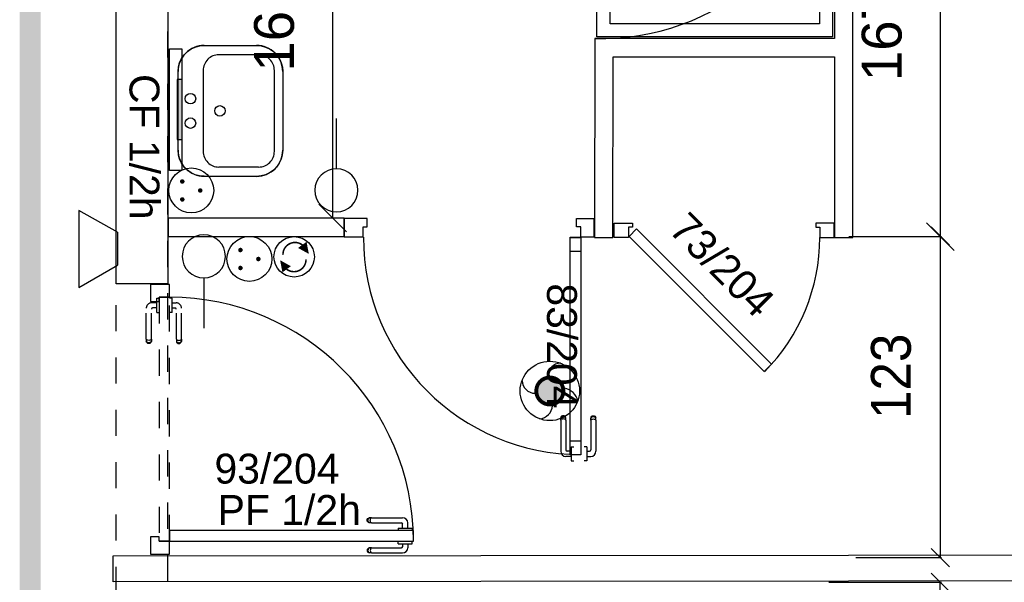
# Model space of a CAD drawing. Header units: millimetres. Extents: x -11.8 to 86.8, y 45.9 to 95.9.
# Tile 20 of 108: x 13.4 to 17.1, y 63.5 to 65.7. Entities that reach past the tile are written whole.
import ezdxf

# ---------------------------------------------------------------- set-up
doc = ezdxf.new("R2010")
doc.units = ezdxf.units.MM
doc.header["$MEASUREMENT"] = 0
for name, pattern in [('PC_DASH_1', [0.055556, 0.027778, -0.027778]), ('PC_DASH_2', [0.125, 0.055556, -0.069444]), ('PC_DASH_4', [0.125, 0.055556, -0.069444])]:
    doc.linetypes.add(name, pattern=pattern)
for name, color, linetype in [('Cfa', 1, 'Continuous'), ('CFO', 6, 'Continuous'), ('Structure etage', 7, 'Continuous')]:
    doc.layers.add(name, color=color, linetype=linetype)
doc.styles.get("Standard").update_dxf_attribs({"font": 'BKANT.TTF'})

# ---------------------------------------------------------------- blocks, each defined once
blk = doc.blocks.new('INDIC')
for p, q in [((-0.3, 0.15), (0.3, 0.15)), ((-0.1315, -0.15), (-0.3, 0.15)), ((0.3, 0.15), (0.1272, -0.15)), ((-0.1315, -0.15), (0.1272, -0.15))]:
    blk.add_line(p, q)
blk = doc.blocks.new('SA')
blk.add_line((0.1176, 0.2603), (0.3651, 0.5078))
blk.add_circle((0.0116, 0.1542), 0.15)
blk = doc.blocks.new('PCEN')
at = {"const_width": 0.025}
for points in [[(-0.101, 0.359, 1), (-0.076, 0.359, 1)], [(0.099, 0.359, 1), (0.124, 0.359, 1)], [(-0.001, 0.159, 1), (0.024, 0.159, 1)]]:
    blk.add_lwpolyline(points, format="xyb", close=True, dxfattribs=at)
blk.add_circle((0.012, 0.259), 0.25)
blk = doc.blocks.new('PLATAB')
for p, q in [((-0.828, -0.277), (-0.828, 0.033)), ((-0.828, 0.033), (0.721, 0.033)), ((-0.437, 0.03), (-0.437, -0.088)), ((0.324, -0.088), (0.324, 0.03)), ((0.721, 0.033), (0.721, -0.277)), ((-0.437, -0.088), (0.324, -0.088)), ((0.721, -0.277), (-0.828, -0.277))]:
    blk.add_line(p, q)
blk.add_solid([(-0.441, 0.03), (0.321, 0.03), (-0.441, -0.088), (0.321, -0.088)])
blk = doc.blocks.new('SAT2')
for points in [[(-0.141, 0.0796, 0.1, 0, 0), (-0.0543, 0.1422, 0, 0, 0)], [(0.0922, -0.0695, 0.1, 0, 0), (0.0055, -0.1321, 0, 0, 0)]]:
    blk.add_lwpolyline(points, format="xyseb")
at = {"const_width": 0.015}
for points in [[(-0.0457, -0.1049, -0.806662), (-0.0992, 0.1135)], [(-0.0031, 0.115, -0.806662), (0.0504, -0.1034)]]:
    blk.add_lwpolyline(points, format="xyb", dxfattribs=at)
blk.add_circle((-0.0218, 0.0081), 0.1929)
blk = doc.blocks.new('AP0')
for points, const_width in [([(0.175, -0.06, -1), (-0.148, 0.06, -1)], 0.0492), ([(-0.06, 0, 1), (0.087, 0, 1)], 0.147)]:
    blk.add_lwpolyline(points, format="xyb", close=True, dxfattribs=dict(const_width=const_width))
blk.add_circle((0.014, 0), 0.378)
for centre, radius, start, end in [((0.153, 0.184), 0.169, 92.8345, 178.447), ((-0.154, 0.151), 0.188, 186.2032, 263.9565), ((0.189, -0.152), 0.183, 5.8298, 82.3782), ((-0.155, -0.154), 0.206, 281.5712, 350.6383)]:
    blk.add_arc(centre, radius, start, end)
blk = doc.blocks.new('PD_15879')
at = {"layer": 'Structure etage', "color": 0}
for p, q in [((14.6253, -33.0384), (14.6253, -33.0383)), ((14.6253, -33.0482), (14.6253, -33.0384)), ((14.6253, -33.0483), (14.6253, -33.0482)), ((14.6253, -33.0483), (14.627, -33.0483)), ((14.627, -33.0483), (14.6317, -33.0483)), ((14.6317, -33.0483), (14.6389, -33.0483)), ((14.6389, -33.0483), (14.6477, -33.0483)), ((14.6425, -33.0483), (14.6425, -33.0588)), ((14.6477, -33.0483), (14.6571, -33.0483)), ((14.6571, -33.0483), (14.6659, -33.0483)), ((14.6622, -33.0483), (14.6622, -33.0635)), ((14.6659, -33.0483), (14.6731, -33.0483)), ((14.6731, -33.0483), (14.6778, -33.0483)), ((14.6778, -33.0483), (14.6794, -33.0483)), ((14.6794, -33.0384), (14.6794, -33.0383)), ((14.6794, -33.0482), (14.6794, -33.0384)), ((14.6794, -33.0483), (14.6794, -33.0482)), ((14.5072, -33.0703), (14.5066, -33.0737)), ((14.5066, -33.0737), (14.5072, -33.0771)), ((14.509, -33.0673), (14.5072, -33.0703)), ((14.5072, -33.0771), (14.509, -33.0801)), ((14.5116, -33.065), (14.509, -33.0673)), ((14.509, -33.0801), (14.5116, -33.0824)), ((14.5102, -33.0703), (14.5097, -33.0737)), ((14.5097, -33.0737), (14.5102, -33.0771)), ((14.5118, -33.0673), (14.5102, -33.0703)), ((14.5102, -33.0771), (14.5118, -33.0801)), ((14.5149, -33.0638), (14.5116, -33.065)), ((14.5116, -33.0824), (14.5149, -33.0836)), ((14.5142, -33.065), (14.5118, -33.0673)), ((14.5118, -33.0801), (14.5142, -33.0824)), ((14.5171, -33.0638), (14.5149, -33.0638)), ((14.5171, -33.0836), (14.5149, -33.0836)), ((14.5232, -33.0638), (14.5171, -33.0638)), ((14.5232, -33.0836), (14.5171, -33.0836)), ((14.5193, -33.0703), (14.519, -33.0737)), ((14.519, -33.0737), (14.5193, -33.0771)), ((14.5202, -33.0673), (14.5193, -33.0703)), ((14.5193, -33.0771), (14.5202, -33.0801)), ((14.5215, -33.065), (14.5202, -33.0673)), ((14.5202, -33.0801), (14.5215, -33.0824)), ((14.5232, -33.0638), (14.6375, -33.0638)), ((14.5232, -33.0836), (14.6422, -33.0836))]:
    blk.add_line(p, q, dxfattribs=at)
for centre, radius in [((14.6375, -33.0588), 0.00501), ((14.6422, -33.0635), 0.02)]:
    blk.add_arc(centre, radius, 270, 0, dxfattribs=at)
blk = doc.blocks.new('PD_15880')
at = {"layer": 'Structure etage', "color": 0}
for p, q in [((14.5066, -32.9588), (14.5072, -32.9554)), ((14.5072, -32.9622), (14.5066, -32.9588)), ((14.5072, -32.9554), (14.509, -32.9523)), ((14.509, -32.9652), (14.5072, -32.9622)), ((14.509, -32.9523), (14.5116, -32.9501)), ((14.5116, -32.9675), (14.509, -32.9652)), ((14.5097, -32.9588), (14.5102, -32.9554)), ((14.5102, -32.9622), (14.5097, -32.9588)), ((14.5102, -32.9554), (14.5118, -32.9523)), ((14.5118, -32.9652), (14.5102, -32.9622)), ((14.5116, -32.9501), (14.5149, -32.9489)), ((14.5149, -32.9686), (14.5116, -32.9675)), ((14.5118, -32.9523), (14.5142, -32.9501)), ((14.5142, -32.9675), (14.5118, -32.9652)), ((14.5171, -32.9489), (14.5149, -32.9489)), ((14.5171, -32.9686), (14.5149, -32.9686)), ((14.5232, -32.9489), (14.5171, -32.9489)), ((14.5232, -32.9686), (14.5171, -32.9686)), ((14.519, -32.9588), (14.5193, -32.9554)), ((14.5193, -32.9622), (14.519, -32.9588)), ((14.5193, -32.9554), (14.5202, -32.9523)), ((14.5202, -32.9652), (14.5193, -32.9622)), ((14.5202, -32.9523), (14.5215, -32.9501)), ((14.5215, -32.9675), (14.5202, -32.9652)), ((14.5232, -32.9489), (14.6422, -32.9489)), ((14.5232, -32.9686), (14.6375, -32.9686)), ((14.6425, -32.9893), (14.6425, -32.9736)), ((14.6622, -32.9893), (14.6622, -32.9689)), ((14.6253, -32.9893), (14.627, -32.9893)), ((14.6253, -32.9893), (14.6253, -32.9894)), ((14.6253, -32.9894), (14.6253, -32.9992)), ((14.6253, -32.9992), (14.6253, -32.9993)), ((14.627, -32.9893), (14.6317, -32.9893)), ((14.6317, -32.9893), (14.6389, -32.9893)), ((14.6389, -32.9893), (14.6477, -32.9893)), ((14.6477, -32.9893), (14.6571, -32.9893)), ((14.6571, -32.9893), (14.6659, -32.9893)), ((14.6659, -32.9893), (14.6731, -32.9893)), ((14.6731, -32.9893), (14.6778, -32.9893)), ((14.6778, -32.9893), (14.6794, -32.9893)), ((14.6794, -32.9893), (14.6794, -32.9894)), ((14.6794, -32.9894), (14.6794, -32.9992)), ((14.6794, -32.9992), (14.6794, -32.9993))]:
    blk.add_line(p, q, dxfattribs=at)
for centre, radius in [((14.6375, -32.9736), 0.00501), ((14.6422, -32.9689), 0.02)]:
    blk.add_arc(centre, radius, 0, 90, dxfattribs=at)
blk = doc.blocks.new('PD_15878')
at = {"layer": 'Structure etage'}
for name in ['PD_15880', 'PD_15879']:
    blk.add_blockref(name, (0, 0), dxfattribs=at)
blk = doc.blocks.new('PD_15883')
at = {"layer": 'Structure etage', "color": 0, "linetype": 'PC_DASH_1'}
for p, q in [((13.7526, -32.1109), (13.7525, -32.1109)), ((13.7624, -32.1109), (13.7526, -32.1109)), ((13.7625, -32.1109), (13.7624, -32.1109)), ((13.7625, -32.1125), (13.7625, -32.1109)), ((13.7625, -32.1172), (13.7625, -32.1125)), ((13.7625, -32.1244), (13.7625, -32.1172)), ((13.7625, -32.1332), (13.7625, -32.1244)), ((13.7625, -32.1281), (13.7777, -32.1281)), ((13.7625, -32.1426), (13.7625, -32.1332)), ((13.7625, -32.1515), (13.7625, -32.1426)), ((13.7625, -32.1478), (13.773, -32.1478)), ((13.7625, -32.1586), (13.7625, -32.1515)), ((13.7781, -32.2671), (13.7781, -32.1528)), ((13.7978, -32.2671), (13.7978, -32.1481)), ((13.7526, -32.165), (13.7525, -32.165)), ((13.7624, -32.165), (13.7526, -32.165)), ((13.7625, -32.165), (13.7624, -32.165)), ((13.7625, -32.1633), (13.7625, -32.1586)), ((13.7625, -32.165), (13.7625, -32.1633)), ((13.7781, -32.2671), (13.7781, -32.2732)), ((13.7781, -32.2732), (13.7781, -32.2754)), ((13.7781, -32.2754), (13.7792, -32.2787)), ((13.7792, -32.2688), (13.7815, -32.2702)), ((13.7792, -32.2762), (13.7815, -32.2786)), ((13.7792, -32.2787), (13.7815, -32.2814)), ((13.7815, -32.2702), (13.7845, -32.2711)), ((13.7815, -32.2786), (13.7845, -32.2801)), ((13.7815, -32.2814), (13.7845, -32.2831)), ((13.7845, -32.2711), (13.7879, -32.2714)), ((13.7845, -32.2801), (13.7879, -32.2807)), ((13.7845, -32.2831), (13.7879, -32.2837)), ((13.7879, -32.2714), (13.7913, -32.2711)), ((13.7879, -32.2807), (13.7913, -32.2801)), ((13.7879, -32.2837), (13.7913, -32.2831)), ((13.7913, -32.2711), (13.7944, -32.2702)), ((13.7913, -32.2801), (13.7944, -32.2786)), ((13.7913, -32.2831), (13.7944, -32.2814)), ((13.7944, -32.2702), (13.7966, -32.2688)), ((13.7944, -32.2786), (13.7966, -32.2762)), ((13.7944, -32.2814), (13.7966, -32.2787)), ((13.7966, -32.2787), (13.7978, -32.2754)), ((13.7978, -32.2671), (13.7978, -32.2732)), ((13.7978, -32.2732), (13.7978, -32.2754))]:
    blk.add_line(p, q, dxfattribs=at)
for centre, radius in [((13.773, -32.1528), 0.00501), ((13.7777, -32.1481), 0.02)]:
    blk.add_arc(centre, radius, 0, 90, dxfattribs=at)
blk = doc.blocks.new('PD_15884')
at = {"layer": 'Structure etage', "color": 0, "linetype": 'PC_DASH_1'}
for p, q in [((13.7035, -32.1125), (13.7035, -32.1109)), ((13.7035, -32.1109), (13.7036, -32.1109)), ((13.7035, -32.1172), (13.7035, -32.1125)), ((13.7036, -32.1109), (13.7134, -32.1109)), ((13.7134, -32.1109), (13.7135, -32.1109)), ((13.6631, -32.2671), (13.6631, -32.1481)), ((13.6829, -32.2671), (13.6829, -32.1528)), ((13.7035, -32.1281), (13.6832, -32.1281)), ((13.7035, -32.1478), (13.6879, -32.1478)), ((13.7035, -32.1244), (13.7035, -32.1172)), ((13.7035, -32.1332), (13.7035, -32.1244)), ((13.7035, -32.1426), (13.7035, -32.1332)), ((13.7035, -32.1515), (13.7035, -32.1426)), ((13.7035, -32.1586), (13.7035, -32.1515)), ((13.7035, -32.1633), (13.7035, -32.1586)), ((13.7035, -32.165), (13.7035, -32.1633)), ((13.7035, -32.165), (13.7036, -32.165)), ((13.7036, -32.165), (13.7134, -32.165)), ((13.7134, -32.165), (13.7135, -32.165)), ((13.6631, -32.2671), (13.6631, -32.2732)), ((13.6631, -32.2732), (13.6631, -32.2754)), ((13.6643, -32.2787), (13.6631, -32.2754)), ((13.6666, -32.2702), (13.6643, -32.2688)), ((13.6666, -32.2786), (13.6643, -32.2762)), ((13.6666, -32.2814), (13.6643, -32.2787)), ((13.6696, -32.2711), (13.6666, -32.2702)), ((13.6696, -32.2801), (13.6666, -32.2786)), ((13.6696, -32.2831), (13.6666, -32.2814)), ((13.673, -32.2714), (13.6696, -32.2711)), ((13.673, -32.2807), (13.6696, -32.2801)), ((13.673, -32.2837), (13.6696, -32.2831)), ((13.6764, -32.2711), (13.673, -32.2714)), ((13.6764, -32.2801), (13.673, -32.2807)), ((13.6764, -32.2831), (13.673, -32.2837)), ((13.6794, -32.2702), (13.6764, -32.2711)), ((13.6794, -32.2786), (13.6764, -32.2801)), ((13.6794, -32.2814), (13.6764, -32.2831)), ((13.6817, -32.2688), (13.6794, -32.2702)), ((13.6817, -32.2762), (13.6794, -32.2786)), ((13.6817, -32.2787), (13.6794, -32.2814)), ((13.6829, -32.2754), (13.6817, -32.2787)), ((13.6829, -32.2671), (13.6829, -32.2732)), ((13.6829, -32.2732), (13.6829, -32.2754))]:
    blk.add_line(p, q, dxfattribs=at)
for centre, radius in [((13.6832, -32.1481), 0.02), ((13.6879, -32.1528), 0.00501)]:
    blk.add_arc(centre, radius, 90, 180, dxfattribs=at)
blk = doc.blocks.new('PD_15882')
at = {"layer": 'Structure etage'}
for name in ['PD_15884', 'PD_15883']:
    blk.add_blockref(name, (0, 0), dxfattribs=at)
blk = doc.blocks.new('PD_15881')
at = {"layer": 'Structure etage', "color": 0, "linetype": 'PC_DASH_1'}
blk.add_lwpolyline([(13.7525, -32.1069), (13.7125, -32.1069), (13.7125, -33.0382), (13.7525, -33.0382), (13.7525, -32.1069)], dxfattribs=at)
at = {"layer": 'Structure etage'}
blk.add_blockref('PD_15882', (0, 0), dxfattribs=at)
blk = doc.blocks.new('PD_15877')
at = {"layer": 'Structure etage', "color": 0}
for points in [[(13.68, -32.0585), (13.68, -32.1229), (13.7121, -32.1229), (13.7121, -32.107), (13.7521, -32.107), (13.7521, -32.0585), (13.68, -32.0585)], [(14.6834, -33.0383), (14.6834, -32.9983), (13.7521, -32.9983), (13.7521, -33.0383), (14.6834, -33.0383)], [(13.7121, -33.0383), (13.7121, -33.0224), (13.68, -33.0224), (13.68, -33.0884), (13.7521, -33.0884), (13.7521, -33.0383), (13.7121, -33.0383)]]:
    blk.add_lwpolyline(points, dxfattribs=at)
blk.add_arc((13.7521, -33.0383), 0.9313, 0, 90, dxfattribs=at)
at = {"layer": 'Structure etage'}
for name in ['PD_15881', 'PD_15878']:
    blk.add_blockref(name, (0, 0), dxfattribs=at)
blk = doc.blocks.new('PD_16628')
at = {"layer": 'Structure etage', "color": 0}
for p, q in [((16.6605, -33.1602), (16.7311, -33.2308)), ((16.6958, -34.5002), (16.6958, -33.1955)), ((16.7311, -34.5355), (16.6605, -34.4649))]:
    blk.add_line(p, q, dxfattribs=at)
at = {"layer": 'Structure etage', "color": 0, "insert": (16.6429, -34.0983), "char_height": 0.152135, "width": 0.352778, "attachment_point": 2, "rotation": 270}
blk.add_mtext('{\\fHelvetica|b0|i0|c0|p0;\\W0.92;133}', dxfattribs=at)
blk = doc.blocks.new('PD_16627')
at = {"layer": 'Structure etage', "color": 0}
blk.add_line((16.2702, -33.1955), (16.7008, -33.1955), dxfattribs=at)
at = {"layer": 'Structure etage'}
blk.add_blockref('PD_16628', (0, 0), dxfattribs=at)
blk = doc.blocks.new('PD_16644')
at = {"layer": 'Structure etage', "color": 0}
for p, q in [((13.8845, -31.1449), (14.0845, -31.145)), ((14.0925, -31.1805), (13.9405, -31.1804)), ((13.7845, -31.5449), (13.7845, -31.2449)), ((13.8805, -31.2404), (13.8805, -31.5495)), ((14.1525, -31.5495), (14.1525, -31.2405)), ((14.1845, -31.245), (14.1845, -31.545)), ((14.0925, -31.6095), (13.9405, -31.6095)), ((13.8844, -31.6449), (14.0844, -31.645))]:
    blk.add_line(p, q, dxfattribs=at)
blk.add_lwpolyline([(13.8845, -31.1449), (14.0845, -31.145), (14.1019, -31.1465), (14.1187, -31.151), (14.1345, -31.1584), (14.1488, -31.1684), (14.1611, -31.1807), (14.1711, -31.195), (14.1785, -31.2108), (14.183, -31.2276), (14.1845, -31.245), (14.1845, -31.245), (14.1845, -31.545), (14.1829, -31.5624), (14.1784, -31.5792), (14.1711, -31.595), (14.1611, -31.6093), (14.1487, -31.6216), (14.1344, -31.6316), (14.1186, -31.639), (14.1018, -31.6435), (14.0844, -31.645), (14.0844, -31.645), (13.8844, -31.6449), (13.8671, -31.6434), (13.8502, -31.6389), (13.8344, -31.6315), (13.8202, -31.6215), (13.8078, -31.6092), (13.7979, -31.5949), (13.7905, -31.5791), (13.786, -31.5623), (13.7845, -31.5449), (13.7845, -31.5449), (13.7845, -31.2449), (13.786, -31.2276), (13.7906, -31.2107), (13.7979, -31.1949), (13.8079, -31.1807), (13.8203, -31.1683), (13.8345, -31.1583), (13.8503, -31.151), (13.8672, -31.1465), (13.8845, -31.1449), (13.8845, -31.1449)], dxfattribs=at)
for centre in [(13.8321, -31.3483), (13.9445, -31.395), (13.8321, -31.4416)]:
    blk.add_circle(centre, 0.02, dxfattribs=at)
for centre, radius, start, end in [((13.8845, -31.2449), 0.1, 89.9886, 179.9889), ((14.0845, -31.245), 0.1, 359.9886, 89.9889), ((13.9405, -31.2404), 0.06, 89.9886, 179.9889), ((14.0925, -31.2405), 0.06, 359.9886, 89.9889), ((13.8845, -31.5449), 0.1, 179.9886, 269.9889), ((13.9405, -31.5495), 0.06, 179.9886, 269.9889), ((14.0845, -31.545), 0.1, 269.9892, 359.9895), ((14.0925, -31.5495), 0.06, 269.9892, 359.9894)]:
    blk.add_arc(centre, radius, start, end, dxfattribs=at)
blk = doc.blocks.new('PD_16673')
at = {"layer": 'Structure etage', "color": 0}
for p, q in [((16.6605, -31.8373), (16.7311, -31.9078)), ((16.6958, -31.8726), (16.6958, -33.1013)), ((16.7311, -33.1366), (16.6605, -33.066))]:
    blk.add_line(p, q, dxfattribs=at)
at = {"layer": 'Structure etage', "color": 0, "insert": (16.4312, -32.4089), "char_height": 0.152135, "width": 0.352778, "attachment_point": 2, "rotation": 90}
blk.add_mtext('{\\fHelvetica|b0|i0|c0|p0;\\W0.92;123}', dxfattribs=at)
blk = doc.blocks.new('PD_16672')
at = {"layer": 'Structure etage', "color": 0}
blk.add_line((16.3738, -33.1013), (16.7008, -33.1013), dxfattribs=at)
at = {"layer": 'Structure etage'}
blk.add_blockref('PD_16673', (0, 0), dxfattribs=at)
blk = doc.blocks.new('PD_16674')
at = {"layer": 'Structure etage', "color": 0}
for p, q in [((14.42, -30.4435), (14.4434, -30.4435)), ((14.1342, -30.5126), (14.1342, -30.7358)), ((14.1601, -30.5284), (14.1601, -30.7189)), ((14.4233, -30.8055), (14.4534, -30.8055))]:
    blk.add_line(p, q, dxfattribs=at)
for points in [[(14.1347, -30.513), (14.1784, -30.5009), (14.1914, -30.4967), (14.1895, -30.4971), (14.2011, -30.4922), (14.2436, -30.4764), (14.2872, -30.4636), (14.3315, -30.4539), (14.3763, -30.4473), (14.4215, -30.4439), (14.42, -30.444), (14.4434, -30.444), (14.4354, -30.4447), (14.4461, -30.4446), (14.4575, -30.4449), (14.4689, -30.4456), (14.4802, -30.4469), (14.4915, -30.4487), (14.5026, -30.451), (14.5135, -30.4537), (14.5243, -30.4569), (14.5348, -30.4606), (14.5451, -30.4647), (14.5551, -30.4692), (14.5649, -30.4742), (14.5743, -30.4796), (14.5833, -30.4854), (14.592, -30.4916), (14.6002, -30.4982), (14.6081, -30.5051), (14.6154, -30.5123), (14.6224, -30.5198), (14.6288, -30.5276), (14.6347, -30.5357), (14.6401, -30.5441), (14.645, -30.5527), (14.6493, -30.5614), (14.6531, -30.5704), (14.6563, -30.5795), (14.6589, -30.5887), (14.6609, -30.598), (14.6624, -30.6074), (14.6632, -30.6168), (14.6635, -30.6263), (14.6631, -30.6358), (14.6622, -30.6452), (14.6606, -30.6546), (14.6585, -30.6639), (14.6558, -30.6731), (14.6525, -30.6821), (14.6486, -30.691), (14.6442, -30.6998), (14.6392, -30.7083), (14.6337, -30.7166), (14.6277, -30.7247), (14.6211, -30.7324), (14.6141, -30.7399), (14.6067, -30.7471), (14.5987, -30.7539), (14.5904, -30.7604), (14.5817, -30.7665), (14.5726, -30.7722), (14.5631, -30.7776), (14.5533, -30.7825), (14.5433, -30.787), (14.5329, -30.791), (14.5223, -30.7946), (14.5115, -30.7977), (14.5005, -30.8003), (14.4894, -30.8025), (14.4782, -30.8042), (14.4668, -30.8054), (14.4554, -30.8061), (14.4534, -30.806), (14.4233, -30.806), (14.4215, -30.8065), (14.4063, -30.8057), (14.3612, -30.8012), (14.3165, -30.7936), (14.2724, -30.7828), (14.2292, -30.769), (14.1871, -30.7522), (14.1914, -30.7535), (14.148, -30.7405), (14.1347, -30.7371), (14.1342, -30.7363), (14.1342, -30.513)], [(14.4215, -30.4434), (14.3763, -30.4468), (14.3315, -30.4534), (14.2872, -30.4632), (14.2436, -30.4759), (14.2011, -30.4917), (14.1895, -30.4966)], [(14.4354, -30.4443), (14.5457, -30.4644), (14.6291, -30.5275), (14.6632, -30.6166), (14.6391, -30.708), (14.563, -30.7771), (14.4554, -30.8056), (14.4554, -30.8056)], [(14.1347, -30.5126), (14.1784, -30.5004), (14.1914, -30.4962)], [(14.2342, -30.4971), (14.1914, -30.512), (14.1601, -30.5284)], [(14.4492, -30.774), (14.3531, -30.7524), (14.2839, -30.6966), (14.2599, -30.6214), (14.2876, -30.5469), (14.3597, -30.4932), (14.4567, -30.4746), (14.4567, -30.4746)], [(14.4635, -30.7545), (14.3765, -30.7358), (14.3137, -30.6873), (14.292, -30.622), (14.3172, -30.5574), (14.3824, -30.5107), (14.4703, -30.4946), (14.4703, -30.4946)], [(14.46, -30.4746), (14.5643, -30.5079), (14.6261, -30.5826), (14.6235, -30.6721), (14.5574, -30.7444), (14.4513, -30.774)], [(14.4697, -30.4945), (14.5519, -30.5235), (14.6007, -30.5884), (14.5986, -30.6661), (14.5465, -30.7289), (14.4628, -30.7545)], [(14.3947, -30.5787), (14.3947, -30.5787), (14.3625, -30.5852), (14.339, -30.6029), (14.3304, -30.6271), (14.339, -30.6513), (14.3625, -30.6691), (14.3947, -30.6756)], [(14.2342, -30.7497), (14.1914, -30.7348), (14.1601, -30.7184)], [(14.1914, -30.7531), (14.148, -30.74), (14.1347, -30.7367)], [(14.1871, -30.7518), (14.2292, -30.7685), (14.2724, -30.7823), (14.3165, -30.7931), (14.3612, -30.8007), (14.4063, -30.8053), (14.4215, -30.8061)]]:
    blk.add_lwpolyline(points, dxfattribs=at)
blk.add_arc((14.3874, -30.6271), 0.0484, 270, 90, dxfattribs=at)
blk = doc.blocks.new('PD_16676')
at = {"layer": 'Structure etage', "color": 0}
for p, q in [((15.3609, -32.5675), (15.3621, -32.5643)), ((15.3621, -32.5643), (15.3644, -32.5616)), ((15.3621, -32.5668), (15.3644, -32.5644)), ((15.3644, -32.5616), (15.3674, -32.5599)), ((15.3644, -32.5644), (15.3674, -32.5629)), ((15.3674, -32.5599), (15.3708, -32.5593)), ((15.3674, -32.5629), (15.3708, -32.5623)), ((15.3708, -32.5593), (15.3742, -32.5599)), ((15.3708, -32.5623), (15.3742, -32.5629)), ((15.3742, -32.5599), (15.3772, -32.5616)), ((15.3742, -32.5629), (15.3772, -32.5644)), ((15.3772, -32.5616), (15.3795, -32.5643)), ((15.3772, -32.5644), (15.3795, -32.5668)), ((15.3795, -32.5643), (15.3807, -32.5675)), ((15.3609, -32.5697), (15.3609, -32.5675)), ((15.3609, -32.5759), (15.3609, -32.5697)), ((15.3609, -32.5759), (15.3609, -32.6902)), ((15.3621, -32.5742), (15.3644, -32.5728)), ((15.3644, -32.5728), (15.3674, -32.5719)), ((15.3674, -32.5719), (15.3708, -32.5716)), ((15.3708, -32.5716), (15.3742, -32.5719)), ((15.3742, -32.5719), (15.3772, -32.5728)), ((15.3772, -32.5728), (15.3795, -32.5742)), ((15.3807, -32.5697), (15.3807, -32.5675)), ((15.3807, -32.5759), (15.3807, -32.5697)), ((15.3807, -32.5759), (15.3807, -32.6949)), ((15.3355, -32.678), (15.3354, -32.678)), ((15.3453, -32.678), (15.3355, -32.678)), ((15.3454, -32.678), (15.3453, -32.678)), ((15.3454, -32.678), (15.3454, -32.6796)), ((15.3454, -32.6796), (15.3454, -32.6843)), ((15.3454, -32.6843), (15.3454, -32.6915)), ((15.3454, -32.6915), (15.3454, -32.7003)), ((15.3454, -32.6952), (15.3559, -32.6952)), ((15.3454, -32.7003), (15.3454, -32.7097)), ((15.3454, -32.7097), (15.3454, -32.7186)), ((15.3454, -32.7149), (15.3606, -32.7149)), ((15.3355, -32.7321), (15.3354, -32.7321)), ((15.3453, -32.7321), (15.3355, -32.7321)), ((15.3454, -32.7321), (15.3453, -32.7321)), ((15.3454, -32.7186), (15.3454, -32.7257)), ((15.3454, -32.7257), (15.3454, -32.7304)), ((15.3454, -32.7304), (15.3454, -32.7321))]:
    blk.add_line(p, q, dxfattribs=at)
for centre, radius in [((15.3559, -32.6902), 0.00501), ((15.3606, -32.6949), 0.02)]:
    blk.add_arc(centre, radius, 270, 0, dxfattribs=at)
blk = doc.blocks.new('PD_16677')
at = {"layer": 'Structure etage', "color": 0}
for p, q in [((15.2472, -32.5643), (15.246, -32.5675)), ((15.2494, -32.5616), (15.2472, -32.5643)), ((15.2494, -32.5644), (15.2472, -32.5668)), ((15.2524, -32.5599), (15.2494, -32.5616)), ((15.2524, -32.5629), (15.2494, -32.5644)), ((15.2559, -32.5593), (15.2524, -32.5599)), ((15.2559, -32.5623), (15.2524, -32.5629)), ((15.2593, -32.5599), (15.2559, -32.5593)), ((15.2593, -32.5629), (15.2559, -32.5623)), ((15.2623, -32.5616), (15.2593, -32.5599)), ((15.2623, -32.5644), (15.2593, -32.5629)), ((15.2645, -32.5643), (15.2623, -32.5616)), ((15.2645, -32.5668), (15.2623, -32.5644)), ((15.2657, -32.5675), (15.2645, -32.5643)), ((15.246, -32.5697), (15.246, -32.5675)), ((15.246, -32.5759), (15.246, -32.5697)), ((15.246, -32.5759), (15.246, -32.6949)), ((15.2494, -32.5728), (15.2472, -32.5742)), ((15.2524, -32.5719), (15.2494, -32.5728)), ((15.2559, -32.5716), (15.2524, -32.5719)), ((15.2593, -32.5719), (15.2559, -32.5716)), ((15.2623, -32.5728), (15.2593, -32.5719)), ((15.2645, -32.5742), (15.2623, -32.5728)), ((15.2657, -32.5697), (15.2657, -32.5675)), ((15.2657, -32.5759), (15.2657, -32.5697)), ((15.2657, -32.5759), (15.2657, -32.6902)), ((15.2864, -32.678), (15.2864, -32.6796)), ((15.2864, -32.678), (15.2865, -32.678)), ((15.2864, -32.6796), (15.2864, -32.6843)), ((15.2865, -32.678), (15.2963, -32.678)), ((15.2963, -32.678), (15.2964, -32.678)), ((15.2864, -32.7149), (15.266, -32.7149)), ((15.2864, -32.6952), (15.2707, -32.6952)), ((15.2864, -32.6843), (15.2864, -32.6915)), ((15.2864, -32.6915), (15.2864, -32.7003)), ((15.2864, -32.7003), (15.2864, -32.7097)), ((15.2864, -32.7097), (15.2864, -32.7186)), ((15.2864, -32.7186), (15.2864, -32.7257)), ((15.2864, -32.7257), (15.2864, -32.7304)), ((15.2864, -32.7304), (15.2864, -32.7321)), ((15.2864, -32.7321), (15.2865, -32.7321)), ((15.2865, -32.7321), (15.2963, -32.7321)), ((15.2963, -32.7321), (15.2964, -32.7321))]:
    blk.add_line(p, q, dxfattribs=at)
for centre, radius in [((15.266, -32.6949), 0.02), ((15.2707, -32.6902), 0.00501)]:
    blk.add_arc(centre, radius, 180, 270, dxfattribs=at)
blk = doc.blocks.new('PD_16675')
at = {"layer": 'Structure etage'}
for name in ['PD_16677', 'PD_16676']:
    blk.add_blockref(name, (0, 0), dxfattribs=at)
blk = doc.blocks.new('PD_16679')
at = {"layer": 'Structure etage', "color": 0}
for p, q in [((14.5073, -31.8055), (14.4193, -31.8055)), ((14.4193, -31.8055), (14.4193, -31.8776)), ((14.4914, -31.8776), (14.4193, -31.8776))]:
    blk.add_line(p, q, dxfattribs=at)
blk.add_lwpolyline([(14.4914, -31.8776), (14.4914, -31.8375), (14.5073, -31.8375), (14.5073, -31.8055), (14.4914, -31.8055)], dxfattribs=at)
blk = doc.blocks.new('PD_16680')
at = {"layer": 'Structure etage', "color": 0}
for points in [[(15.2826, -31.8782), (15.3227, -31.8782), (15.3227, -31.9318), (15.2826, -31.9318), (15.2826, -31.8782)], [(15.2826, -32.6547), (15.3227, -32.6547), (15.3227, -32.7082), (15.2826, -32.7082), (15.2826, -32.6547)]]:
    blk.add_lwpolyline(points, dxfattribs=at)
blk = doc.blocks.new('PD_16678')
at = {"layer": 'Structure etage', "color": 0}
blk.add_line((15.3727, -31.8055), (15.3727, -31.8776), dxfattribs=at)
for points in [[(15.3227, -31.8375), (15.3068, -31.8375), (15.3068, -31.8055), (15.3727, -31.8055), (15.3727, -31.8776), (15.3227, -31.8776), (15.3227, -31.8375)], [(15.3227, -32.7087), (15.2826, -32.7087), (15.2826, -31.8776), (15.3227, -31.8776), (15.3227, -32.7087)]]:
    blk.add_lwpolyline(points, dxfattribs=at)
blk.add_arc((15.3227, -31.8776), 0.83, 180, 270, dxfattribs=at)
at = {"layer": 'Structure etage'}
for name in ['PD_16679', 'PD_16680']:
    blk.add_blockref(name, (0, 0), dxfattribs=at)
blk = doc.blocks.new('PD_16682')
at = {"layer": 'Structure etage', "color": 0}
for p, q in [((14.3221, -30.1509), (14.4279, -30.2568)), ((14.375, -30.2039), (14.375, -31.8039)), ((14.4279, -31.8568), (14.3221, -31.7509))]:
    blk.add_line(p, q, dxfattribs=at)
at = {"layer": 'Structure etage', "color": 0, "insert": (14.0751, -31.0711), "char_height": 0.152135, "width": 0.352778, "attachment_point": 2, "rotation": 90}
blk.add_mtext('{\\fArial|b0|i0|c0|p34;\\W0.98;160}', dxfattribs=at)
blk = doc.blocks.new('PD_16681')
at = {"layer": 'Structure etage', "color": 0}
for p, q in [((14.4256, -30.2039), (14.37, -30.2039)), ((14.0661, -31.8039), (14.38, -31.8039))]:
    blk.add_line(p, q, dxfattribs=at)
at = {"layer": 'Structure etage'}
blk.add_blockref('PD_16682', (0, 0), dxfattribs=at)
blk = doc.blocks.new('PD_16683')
at = {"layer": 'Structure etage', "color": 0}
for p, q in [((16.0316, -30.372), (15.5202, -30.372)), ((16.0333, -30.4112), (15.525, -30.6306)), ((16.083, -30.4607), (15.8636, -30.969)), ((15.5216, -30.9749), (16.0333, -30.4632)), ((16.1222, -30.4624), (16.1222, -30.9738)), ((16.125, -30.4654), (16.125, -30.9768))]:
    blk.add_line(p, q, dxfattribs=at)
for points in [[(15.3846, -30.212), (16.2846, -30.212), (16.2846, -31.112), (15.3846, -31.112), (15.3846, -30.212)], [(15.4346, -30.262), (16.2346, -30.262), (16.2346, -31.062), (15.4346, -31.062), (15.4346, -30.262)]]:
    blk.add_lwpolyline(points, dxfattribs=at)
blk.add_circle((16.1235, -30.3735), 0.04, dxfattribs=at)
blk = doc.blocks.new('PD_16684')
at = {"layer": 'Structure etage', "color": 0}
for points in [[(15.4505, -31.8785), (15.4505, -31.8235), (15.5205, -31.8235), (15.5205, -31.8385), (15.5055, -31.8385), (15.5055, -31.8785), (15.4505, -31.8785)], [(16.0517, -32.3621), (16.0234, -32.3904), (15.5072, -31.8742), (15.5355, -31.8459), (16.0517, -32.3621)], [(16.2905, -31.8785), (16.2905, -31.8235), (16.2205, -31.8235), (16.2205, -31.8385), (16.2355, -31.8385), (16.2355, -31.8785), (16.2905, -31.8785)]]:
    blk.add_lwpolyline(points, dxfattribs=at)
blk.add_arc((15.5055, -31.8785), 0.73, 315.3329, 0, dxfattribs=at)
at = {"layer": 'Structure etage', "color": 0, "insert": (15.7345, -31.7733), "char_height": 0.114102, "width": 0.493889, "attachment_point": 1, "rotation": 315}
blk.add_mtext('{\\fArial|b0|i0|c0|p34;\\W0.98;73/204}', dxfattribs=at)
blk = doc.blocks.new('PD_16686')
at = {"layer": 'Structure etage', "color": 0}
for p, q in [((16.6429, -30.1524), (16.7487, -30.2582)), ((16.6958, -30.2053), (16.6958, -31.8751)), ((16.7487, -31.928), (16.6429, -31.8222))]:
    blk.add_line(p, q, dxfattribs=at)
at = {"layer": 'Structure etage', "color": 0, "insert": (16.3959, -31.1074), "char_height": 0.152135, "width": 0.352778, "attachment_point": 2, "rotation": 90}
blk.add_mtext('{\\fArial|b0|i0|c0|p34;\\W0.98;167}', dxfattribs=at)
blk = doc.blocks.new('PD_16685')
at = {"layer": 'Structure etage', "color": 0}
for p, q in [((16.7186, -30.2053), (16.6908, -30.2053)), ((16.346, -31.8751), (16.7008, -31.8751))]:
    blk.add_line(p, q, dxfattribs=at)
at = {"layer": 'Structure etage'}
blk.add_blockref('PD_16686', (0, 0), dxfattribs=at)
blk = doc.blocks.new('PD_16687')
at = {"layer": 'Structure etage', "color": 0}
blk.add_lwpolyline([(15.3957, -30.227), (15.4032, -30.2205), (16.0006, -30.9026), (15.9934, -30.9095), (15.3957, -30.227)], dxfattribs=at)
blk.add_arc((15.4006, -30.212), 0.9067, 268.4412, 310.9845, dxfattribs=at)
blk = doc.blocks.new('PD_16671')
at = {"layer": 'Structure etage', "color": 0}
for p, q in [((16.2919, -30.2042), (16.2918, -31.1186)), ((16.3617, -31.8786), (16.362, -30.2042)), ((15.3759, -31.1186), (15.3758, -31.8786)), ((16.2918, -31.1186), (15.3759, -31.1186)), ((15.4458, -31.8786), (15.4459, -31.1886)), ((15.4459, -31.1886), (16.2918, -31.1885)), ((16.2918, -31.1885), (16.2917, -31.8786)), ((15.3758, -31.8786), (15.4458, -31.8786)), ((16.2917, -31.8786), (16.3617, -31.8786))]:
    blk.add_line(p, q, dxfattribs=at)
blk.add_lwpolyline([(14.4193, -31.8752), (14.4193, -31.8052), (13.7464, -31.8049), (13.7464, -31.8749), (14.4193, -31.8752)], dxfattribs=at)
blk.add_point((14.1342, -30.6242), dxfattribs=at)
at = {"layer": 'Structure etage'}
for name in ['PD_16681', 'PD_16685', 'PD_16687', 'PD_16683', 'PD_16674', 'PD_16678', 'PD_16684', 'PD_16672', 'PD_16675']:
    blk.add_blockref(name, (0, 0), dxfattribs=at)
at = {"layer": 'Structure etage', "color": 0, "insert": (15.308, -32.0104), "char_height": 0.114102, "width": 0.529167, "attachment_point": 1, "rotation": 270}
blk.add_mtext('{\\fArial|b0|i0|c0|p34;\\W0.98; 83/204}', dxfattribs=at)

msp = doc.modelspace()

# ---------------------------------------------------------------- linework, layer by layer
at = {"layer": 'CFO', "linetype": 'PC_DASH_2', "const_width": 0.08}
msp.add_lwpolyline([(13.3989, 68.4935), (13.3989, 62.908)], dxfattribs=at)
at = {"layer": 'Structure etage', "color": 0, "linetype": 'PC_DASH_4'}
for p, q in [((13.727, 57.4623), (13.727, 77.7533)), ((13.9245, 57.5075), (13.9245, 77.7233))]:
    msp.add_line(p, q, dxfattribs=at)
at = {"layer": 'Structure etage', "color": 0}
for points in [[(13.727, 64.6433), (13.7277, 65.8427), (13.9216, 65.8426), (13.9252, 65.8426), (13.9244, 64.6431), (13.727, 64.6433)], [(19.3331, 63.6098), (19.3331, 63.5098), (13.7154, 63.5047), (13.7154, 63.6047), (19.3331, 63.6098)]]:
    msp.add_lwpolyline(points, dxfattribs=at)

# ---------------------------------------------------------------- block references
at = {"layer": 'Cfa', "xscale": -0.4900000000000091, "yscale": 0.4899999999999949, "zscale": 0.49, "rotation": 90}
msp.add_blockref('INDIC', (13.6587, 64.7767), dxfattribs=at)
at = {"layer": 'CFO', "xscale": 0.2999999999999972, "yscale": 0.1500000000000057, "zscale": 0.3, "rotation": 270}
msp.add_blockref('PLATAB', (13.9731, 65.2923), dxfattribs=at)
at = {"layer": 'CFO', "lineweight": -3}
for name, p, xscale, yscale, zscale, rotation in [('SA', (14.5133, 64.9361), -0.5488000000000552, 0.5487999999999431, 0.5488000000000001, 315.0000000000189), ('PCEN', (14.1031, 64.9959), 0.342999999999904, 0.342999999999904, 0.3430000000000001, 90), ('SA', (14.1175, 64.8126), -0.5488000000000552, 0.5487999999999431, 0.5488000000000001, 135.0000000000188), ('PCEN', (14.3251, 64.7341), 0.342999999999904, 0.342999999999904, 0.3430000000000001, 90)]:
    msp.add_blockref(name, p, dxfattribs=dict(at, xscale=xscale, yscale=yscale, zscale=zscale, rotation=rotation))
at = {"layer": 'CFO', "linetype": 'Continuous', "rotation": 90}
for name, p, xscale, yscale, zscale in [('SAT2', (14.4104, 64.7552), 0.4000000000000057, 0.4000000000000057, 0.4), ('AP0', (15.3837, 64.2298), 0.3000000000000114, 0.2999999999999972, 0.3)]:
    msp.add_blockref(name, p, dxfattribs=dict(at, xscale=xscale, yscale=yscale, zscale=zscale))
at = {"layer": 'Structure etage'}
for name in ['PD_16671', 'PD_16644', 'PD_15877', 'PD_16627']:
    msp.add_blockref(name, (0.1791, 96.6988), dxfattribs=at)

# ---------------------------------------------------------------- texts
at = {"layer": 'Structure etage', "color": 0, "insert": (13.8925, 65.4446), "char_height": 0.114102, "width": 0.564444, "attachment_point": 1, "rotation": 270}
msp.add_mtext('{\\fArial|b0|i0|c0|p34;\\W0.98;CF 1/2h}', dxfattribs=at)
at = {"layer": 'Structure etage', "color": 0, "char_height": 0.114102, "attachment_point": 1}
for s, insert, width in [('{\\fArial|b0|i0|c0|p34;\\W0.98;93/204}', (14.1028, 63.9943), 0.493889), ('{\\fArial|b0|i0|c0|p34;\\W0.98;PF 1/2h}', (14.1149, 63.8365), 0.564444)]:
    msp.add_mtext(s, dxfattribs=dict(at, insert=insert, width=width))

doc.saveas('drawing.dxf')
